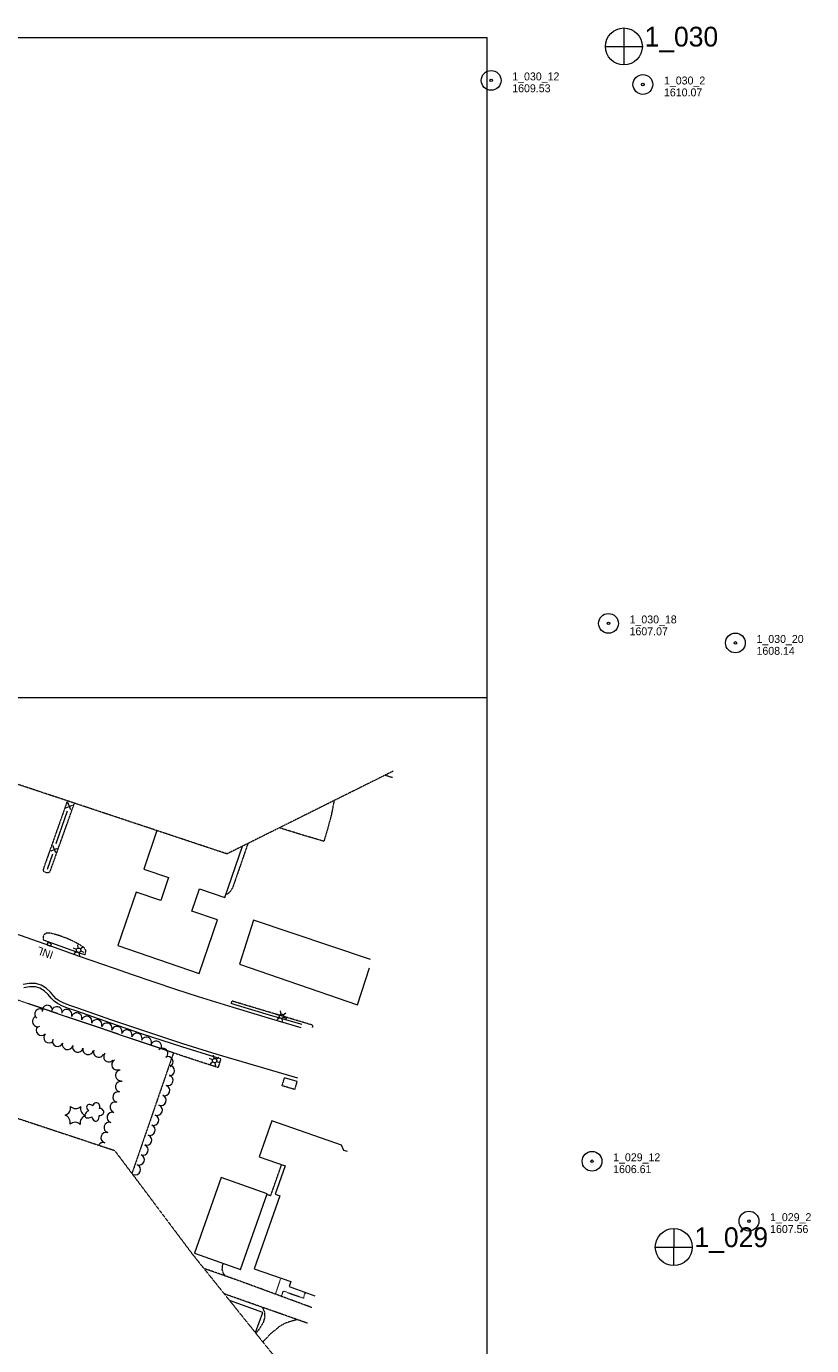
# Model space of a CAD drawing. Header units: feet. Extents: x 386481 to 388873, y 98500 to 100291.
# Tile 3 of 4: x 387151 to 387746, y 99009 to 100009. Entities that reach past the tile are written whole.
import ezdxf

# ---------------------------------------------------------------- set-up
doc = ezdxf.new("R2010")
doc.units = ezdxf.units.FT
doc.header["$MEASUREMENT"] = 0
doc.linetypes.add('DGN Style 3', pattern=[0.342958, 0.24497, -0.097988])
doc.linetypes.add('DGN Style 5', pattern=[0.171479, 0.073491, -0.097988])
for name, color, linetype, lineweight in [('E_DWY', 73, 'DGN Style 3', 0), ('E_LAND_Vegetation', 21, 'Continuous', 0), ('E_MAP_GridLines', 151, 'Continuous', 0), ('E_MAP_Limits', 21, 'DGN Style 3', 0), ('E_MAP_PassPoints', 161, 'Continuous', 0), ('E_MISCPROP', 40, 'Continuous', 0), ('E_MISCPROP_HvyLine', 241, 'Continuous', 13), ('E_MISCPROP_Railing', 40, 'Continuous', 0), ('E_PATH_Sidewalk', 73, 'DGN Style 5', 0), ('E_RDWY', 21, 'Continuous', 13)]:
    doc.layers.add(name, color=color, linetype=linetype, lineweight=lineweight)
doc.styles.add('Style-IGR_FONT_0', font='IGR_FONT_0.shx')

# ---------------------------------------------------------------- blocks, each defined once
blk = doc.blocks.new('PP')
at = {"layer": 'E_MAP_PassPoints', "color": 40, "linetype": 'Continuous', "lineweight": 0}
for radius in [7.5, 0.96]:
    blk.add_circle((0, 0), radius, dxfattribs=at)
blk = doc.blocks.new('PHOTOC')
at = {"layer": 'E_MAP_Limits', "color": 73, "linetype": 'Continuous', "lineweight": 0}
for p, q in [((0.12, 14.06), (0.06, -13.8)), ((-13.79, 0.03), (14.12, 0.01))]:
    blk.add_line(p, q, dxfattribs=at)
blk.add_circle((0.17, 0.03), 14, dxfattribs=at)
blk = doc.blocks.new('LTP')
at = {"layer": 'E_MISCPROP', "color": 20, "linetype": 'Continuous', "lineweight": 0}
for p, q in [((-1.61, 0.09), (-4.22, 0.17)), ((-0.78, 1.46), (-1.98, 3.76)), ((0.86, 1.37), (2.22, 3.6)), ((1.66, 0), (4.18, -0.06)), ((-0.86, -1.4), (-2.22, -3.59)), ((0.78, -1.44), (2.02, -3.62))]:
    blk.add_line(p, q, dxfattribs=at)
blk.add_arc((0.02, 0.01), 1.64, 0, 360, dxfattribs=at)
blk = doc.blocks.new('INLT')
at = {"layer": 'E_MISCPROP_Railing', "color": 40, "linetype": 'Continuous', "lineweight": 0, "flags": 128}
blk.add_lwpolyline([(3, -2), (3, 0), (0, 0), (0, -2), (3, -2)], dxfattribs=at)
blk = doc.blocks.new('INL_4')
at = {"layer": 'E_MISCPROP_Railing', "color": 40, "linetype": 'Continuous', "lineweight": 0, "style": 'Style-IGR_FONT_0'}
blk.add_text('INL', height=6, rotation=0.00005, dxfattribs=at).set_placement((-5.79, -2.75))
blk = doc.blocks.new('PINEL')
at = {"layer": 'E_LAND_Vegetation', "color": 93, "linetype": 'Continuous', "lineweight": 0}
for centre, start, end in [((-8.23, 7.26), 275.21146, 0.97637), ((-10.49, -3.45), 335.21146, 60.97637), ((2.17, 10.66), 215.21146, 300.97637), ((10.31, 3.35), 155.21147, 240.97638), ((-2.35, -10.75), 35.21147, 120.97638), ((8.05, -7.36), 95.21147, 180.97638)]:
    blk.add_arc(centre, 5.72, start, end, dxfattribs=at)
blk = doc.blocks.new('TREE')
at = {"layer": 'E_LAND_Vegetation', "color": 93, "linetype": 'Continuous', "lineweight": 0}
for centre, major_axis, ratio in [((-3.74, -0.07), (3.29, -0.08), 0.832022), ((-1.07, 3.38), (0.91, -3.32), 0.782863), ((2.88, 1.66), (-3.52, -1.95), 0.691916), ((-1.48, -3.66), (1.2, 3.24), 0.716896), ((2.54, -2.64), (-3.34, 3.06), 0.560249)]:
    blk.add_ellipse(centre, major_axis=major_axis, ratio=ratio, start_param=1.570796, end_param=4.712389, dxfattribs=at)

msp = doc.modelspace()

# ---------------------------------------------------------------- linework, layer by layer
at = {"layer": 'E_DWY', "color": 51, "linetype": 'DGN Style 3', "lineweight": 0, "flags": 128}
for points in [[(387428.1, 99439.33), (387422.42, 99441.14)], [(387181.77, 99421.76), (387163.7, 99370.63), (387163.4, 99369.09), (387163.74, 99368.41), (387164.59, 99367.82), (387165.71, 99367.49), (387166.76, 99367.34), (387167.83, 99367.66), (387168.72, 99368.31), (387187.12, 99419.98)], [(387383.66, 99421.85), (387383.6, 99420.44), (387381.81, 99411.25), (387379.04, 99400.79), (387376.12, 99391.04), (387371.5, 99392.5), (387359.78, 99395.9), (387342.43, 99401.33)], [(387318.59, 99389.47), (387307.05, 99356.17), (387305.13, 99353.03), (387303.93, 99351.69), (387302.74, 99351.08), (387301.84, 99350.88)], [(387195.07, 99305.02), (387195.76, 99307.25), (387195.74, 99308.56), (387195.01, 99309.67), (387193.87, 99310.93), (387191.95, 99312.21), (387187.78, 99314.62), (387181.73, 99317.41), (387175.62, 99319.65), (387171.18, 99320.95), (387168.2, 99321.55), (387165.85, 99321.49), (387164.35, 99320.6), (387163.63, 99319.55), (387163.36, 99318.44), (387163.43, 99317.59), (387163.64, 99316.19)], [(387367.59, 99250.04), (387367.82, 99251.35), (387367.27, 99251.91), (387307.11, 99269.89), (387306.5, 99270.01), (387306.19, 99269.71), (387305.82, 99268.29)], [(387297.95, 99226.19), (387295.97, 99219.69), (387281.27, 99224.41), (387262.13, 99230.75), (387230.68, 99139.4)], [(387355.78, 99209.24), (387353.95, 99203.12), (387344.48, 99205.89), (387346.36, 99212)], [(387333.01, 99123.59), (387335.91, 99122.71), (387344.08, 99146.08)], [(387301.43, 99061.79), (387299.98, 99063.85), (387299.14, 99066.52), (387299.35, 99069.69), (387299.89, 99071.24)], [(387366.96, 99037.87), (387313.51, 99057.55), (387285.21, 99067.48)], [(387363.65, 99026.01), (387300.67, 99048.21)], [(387329.52, 99038.04), (387331.12, 99034.43), (387331.31, 99030.48), (387330.14, 99026.48), (387327.37, 99021.94), (387324.65, 99018.29)], [(387355.97, 99028.71), (387352.01, 99027.63), (387347.01, 99026.05), (387342.3, 99023.39), (387335.72, 99017.92), (387330.06, 99011.9), (387329.93, 99011.71)]]:
    msp.add_lwpolyline(points, dxfattribs=at)
at = {"layer": 'E_LAND_Vegetation', "color": 93, "linetype": 'Continuous', "lineweight": 0}
for centre, start, end in [((387161.07, 99260.13), 51.63546, 231.63546), ((387166.56, 99262.88), 9.29034, 189.29034), ((387173.81, 99261.79), 349.75065, 169.75065), ((387181.24, 99259.72), 341.28594, 161.28594), ((387188.83, 99257.14), 341.28594, 161.28594), ((387159.24, 99254.64), 112.48811, 292.48811), ((387162.21, 99248.05), 135.02049, 315.02049), ((387196.42, 99254.58), 341.28594, 161.28594), ((387204, 99252.01), 341.28594, 161.28594), ((387211.59, 99249.43), 341.28594, 161.28594), ((387219.18, 99246.87), 341.28594, 161.28594), ((387167.88, 99242.39), 135.02049, 315.02049), ((387174.5, 99239.68), 159.47162, 339.47162), ((387226.76, 99244.3), 341.28594, 161.28594), ((387234.35, 99241.72), 341.28594, 161.28594), ((387241.64, 99238.73), 337.24947, 157.24947), ((387181.91, 99237.29), 165.97272, 345.97272), ((387189.69, 99235.34), 165.97272, 345.97272), ((387197.44, 99233.54), 167.47438, 347.47438), ((387205.47, 99231.48), 158.21681, 338.21681), ((387213.28, 99227.96), 139.78894, 319.78894), ((387249.02, 99235.63), 337.24947, 157.24947), ((387253.92, 99230.29), 313.32663, 133.32663), ((387219.35, 99221.84), 117.98353, 297.98353), ((387257.91, 99224.09), 296.40087, 116.40087), ((387259.02, 99217.34), 267.6607, 87.6607), ((387222.19, 99213.73), 95.70236, 275.70236), ((387257.88, 99210), 251.84962, 71.84962), ((387220.23, 99197.41), 75.69311, 255.69311), ((387222.21, 99205.17), 75.69311, 255.69311), ((387255.39, 99202.39), 251.84962, 71.84962), ((387218.15, 99189.59), 73.21734, 253.21734), ((387249.77, 99187.48), 249.19282, 69.19282), ((387252.62, 99194.97), 249.19282, 69.19282), ((387215.83, 99181.92), 73.21734, 253.21734), ((387247.01, 99179.91), 250.78446, 70.78446), ((387211.21, 99166.58), 73.21734, 253.21734), ((387213.52, 99174.25), 73.21734, 253.21734), ((387244.37, 99172.34), 250.78446, 70.78446), ((387208.89, 99158.91), 73.21734, 149.9568), ((387238.99, 99157.31), 249.11963, 69.11962), ((387241.73, 99164.78), 250.78446, 70.78446), ((387236.13, 99149.83), 249.11963, 69.11962), ((387233.28, 99142.34), 249.11963, 69.11962)]:
    msp.add_arc(centre, 4.01, start, end, dxfattribs=at)
at = {"layer": 'E_MAP_GridLines', "color": 161, "linetype": 'Continuous', "lineweight": 0}
for p, q in [((386500, 100000), (387500, 100000)), ((387500, 98500), (387500, 100000)), ((386500, 99500), (387500, 99500))]:
    msp.add_line(p, q, dxfattribs=at)
at = {"layer": 'E_MAP_Limits', "color": 73, "linetype": 'DGN Style 3', "lineweight": 0, "flags": 128}
for points in [[(387428.69, 99444.26), (387302.71, 99381.57), (387092.72, 99451.35), (386844.01, 99538.57), (386731.85, 99578.47)], [(386737.17, 99324.6), (386917.13, 99256.4), (387217.55, 99156.9), (387276.44, 99078.42), (387350.79, 98985.7)]]:
    msp.add_lwpolyline(points, dxfattribs=at)
at = {"layer": 'E_MISCPROP_HvyLine', "color": 241, "linetype": 'Continuous', "lineweight": 13, "flags": 128}
for points in [[(387249.64, 99399.2), (387239.62, 99370.07), (387239.62, 99370.07), (387258.48, 99363.58), (387252.48, 99346.14), (387252.48, 99346.14), (387233.87, 99352.54), (387233.87, 99352.54), (387219.99, 99312.2), (387219.99, 99312.2), (387219.99, 99312.2), (387281.64, 99291), (387281.64, 99291), (387295.59, 99331.55), (387295.59, 99331.55), (387276.13, 99338.25), (387281.93, 99355.12), (387281.93, 99355.12), (387281.93, 99355.12), (387301.04, 99348.55), (387314.4, 99387.39)], [(387411.52, 99301.59), (387322.88, 99331.44), (387312.23, 99297.96), (387401.73, 99267.19), (387410.76, 99295.31)], [(387394, 99156.1), (387391.19, 99156.95), (387389.44, 99160.82), (387336.64, 99179.4), (387327.01, 99152), (387346.79, 99145.14), (387339.16, 99123.86), (387342.67, 99122.55), (387323.27, 99067.12), (387351.1, 99057.48), (387349.8, 99053.82), (387369.19, 99046.8)], [(387324.13, 99018.95), (387324.28, 99018.89), (387329.86, 99033.99), (387329.86, 99033.99), (387329.86, 99033.99), (387305.45, 99043.02), (387305.25, 99042.49)]]:
    msp.add_lwpolyline(points, dxfattribs=at)
msp.add_lwpolyline([(387312.89, 99066.64), (387333.2, 99124.14), (387333.2, 99124.14), (387333.2, 99124.14), (387298.38, 99136.44), (387278.06, 99078.95), (387278.06, 99078.95), (387278.06, 99078.95)], close=True, dxfattribs=at)
at = {"layer": 'E_MISCPROP_Railing', "color": 40, "linetype": 'Continuous', "lineweight": 0}
for p, q in [((387184.44, 99414.93), (387182.16, 99420.59)), ((387180.72, 99416.44), (387185.56, 99418.42)), ((387169.42, 99383.89), (387174.26, 99385.87)), ((387173.13, 99382.37), (387170.86, 99388.03))]:
    msp.add_line(p, q, dxfattribs=at)
at = {"layer": 'E_MISCPROP_Railing', "color": 40, "linetype": 'Continuous', "lineweight": 0, "flags": 128}
for points in [[(387177.9, 99402.64), (387181.94, 99414.28)], [(387173.3, 99389.41), (387177.9, 99402.64)], [(387166.59, 99370.09), (387170.63, 99381.72)]]:
    msp.add_lwpolyline(points, dxfattribs=at)
at = {"layer": 'E_PATH_Sidewalk', "color": 51, "linetype": 'DGN Style 5', "lineweight": 0, "flags": 128}
for points in [[(387262.13, 99230.75), (387154.44, 99267.23), (387137.75, 99273.16)], [(387339.43, 99048.01), (387343.53, 99060.1)], [(387344.01, 99046.32), (387345.52, 99050.4), (387360.79, 99045), (387362.18, 99049.34)]]:
    msp.add_lwpolyline(points, dxfattribs=at)
at = {"layer": 'E_RDWY', "color": 21, "linetype": 'Continuous', "lineweight": 13, "flags": 128}
for points in [[(387358.92, 99249.9), (387336.74, 99256.24), (387307.46, 99265.16), (387281.16, 99273.35), (387263.86, 99278.79), (387231.12, 99289.86), (387217.4, 99294.71), (387190.88, 99303.82), (387169.15, 99311.58), (387136.8, 99323.08), (387111.73, 99331.66), (387088.64, 99339.67), (387063.88, 99348.48), (387038.98, 99357.32), (387014.98, 99365.59), (386990.37, 99374.26), (386967.33, 99382.32), (386939.46, 99392), (386899.94, 99405.87), (386856.43, 99420.92), (386836.74, 99427.87), (386776.86, 99448.84), (386745.89, 99459.7), (386734.25, 99463.69)], [(387195.07, 99305.02), (387191.7, 99306.18), (387169.99, 99313.93), (387163.64, 99316.19)], [(387356.49, 99211.64), (387295.18, 99229.61), (387269.29, 99237.76), (387239.58, 99247.39), (387214.79, 99255.86), (387189.73, 99264.7), (387183.54, 99266.73), (387179.1, 99268.41), (387175.57, 99270.37), (387173.4, 99271.82), (387171.47, 99273.86), (387169.08, 99276.79), (387165.79, 99279.9), (387161.84, 99282.15), (387157.86, 99283.29), (387152.76, 99283.38), (387148.2, 99282.56)], [(387297.95, 99226.19), (387294.45, 99227.22), (387268.53, 99235.38), (387238.79, 99245.01), (387213.97, 99253.5), (387188.93, 99262.33), (387182.71, 99264.37), (387178.05, 99266.14), (387174.27, 99268.24), (387171.77, 99269.9), (387169.59, 99272.22), (387167.25, 99275.09), (387164.29, 99277.88), (387160.86, 99279.83), (387157.49, 99280.8), (387152.96, 99280.88), (387148.85, 99280.13)], [(387359.61, 99252.31), (387337.45, 99258.64), (387308.2, 99267.55), (387305.82, 99268.29)], [(387355.78, 99209.24), (387346.36, 99212)]]:
    msp.add_lwpolyline(points, dxfattribs=at)

# ---------------------------------------------------------------- block references
at = {"layer": 'E_LAND_Vegetation', "color": 93, "linetype": 'Continuous', "lineweight": 0, "xscale": 0.9999998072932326, "yscale": 0.9999998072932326, "zscale": 0.9999998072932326, "rotation": 250.5213232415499}
for name, p in [('PINEL', (387187.85, 99183.31)), ('TREE', (387202.39, 99186.2))]:
    msp.add_blockref(name, p, dxfattribs=at)
at = {"layer": 'E_MAP_Limits', "color": 73, "linetype": 'Continuous', "lineweight": 0}
for p in [(387603.31, 99993.29), (387641.13, 99083.69)]:
    msp.add_blockref('PHOTOC', p, dxfattribs=at)
at = {"layer": 'E_MAP_PassPoints', "color": 40, "linetype": 'Continuous', "lineweight": 0}
for p in [(387502.89, 99967.62), (387617.87, 99964.52), (387591.8, 99556.21), (387687.99, 99541.41), (387579.36, 99148.71), (387698.28, 99103.35)]:
    msp.add_blockref('PP', p, dxfattribs=at)
at = {"layer": 'E_MISCPROP', "color": 20, "linetype": 'Continuous', "lineweight": 0, "xscale": 0.9999989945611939, "yscale": 0.9999989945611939, "zscale": 0.9999989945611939, "rotation": 160.4918718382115}
for p in [(387190.28, 99308.63), (387344.02, 99258.53), (387293.31, 99225.01)]:
    msp.add_blockref('LTP', p, dxfattribs=at)
at = {"layer": 'E_MISCPROP_Railing', "color": 40, "linetype": 'Continuous', "lineweight": 0, "xscale": 1.00000246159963, "yscale": 1.00000246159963, "zscale": 1.00000246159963, "rotation": 160.3996406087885}
for name, p in [('INL_4', (387165.32, 99306.71)), ('INLT', (387168.99, 99311.63))]:
    msp.add_blockref(name, p, dxfattribs=at)

# ---------------------------------------------------------------- texts
at = {"layer": 'E_MAP_Limits', "color": 73, "linetype": 'Continuous', "lineweight": 0, "style": 'Style-IGR_FONT_0'}
for s, p in [('1_030', (387619.14, 99993.25)), ('1_029', (387656.95, 99083.65))]:
    msp.add_text(s, height=15, dxfattribs=at).set_placement(p)
at = {"layer": 'E_MAP_PassPoints', "color": 40, "linetype": 'Continuous', "lineweight": 0, "style": 'Style-IGR_FONT_0'}
for s, p in [('1_030_12', (387518.89, 99967.62)), ('1_030_2', (387633.87, 99964.52)), ('1609.53', (387518.89, 99958.62)), ('1610.07', (387633.87, 99955.52)), ('1_030_18', (387607.8, 99556.21)), ('1607.07', (387607.8, 99547.21)), ('1_030_20', (387703.99, 99541.41)), ('1608.14', (387703.99, 99532.41)), ('1_029_12', (387595.36, 99148.71)), ('1606.61', (387595.36, 99139.71)), ('1_029_2', (387714.28, 99103.35)), ('1607.56', (387714.28, 99094.35))]:
    msp.add_text(s, height=6, dxfattribs=at).set_placement(p)

doc.saveas('drawing.dxf')
